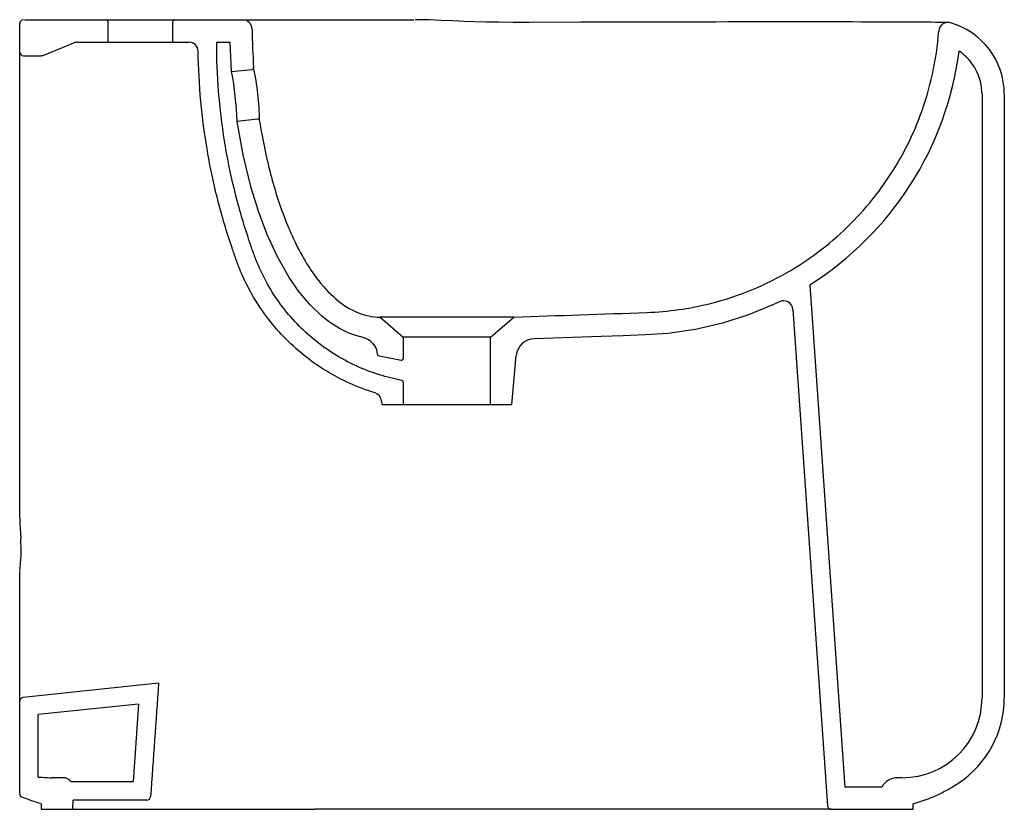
# Model space of a CAD drawing. Header units: millimetres. Extents: x 4435.371 to 4435.901, y 2539.741 to 2540.166.
import ezdxf

# ---------------------------------------------------------------- set-up
doc = ezdxf.new("R2010")
doc.units = ezdxf.units.MM
doc.layers.add('SANINDUSA', color=3, linetype='Continuous')

msp = doc.modelspace()

# ---------------------------------------------------------------- linework, layer by layer
at = {"layer": 'SANINDUSA'}
for p, q in [((4435.373345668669, 2540.166274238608), (4435.417295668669, 2540.166274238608)), ((4435.417295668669, 2540.166274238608), (4435.454295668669, 2540.166274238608)), ((4435.418295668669, 2540.165274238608), (4435.418295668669, 2540.154274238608)), ((4435.453295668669, 2540.154274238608), (4435.453295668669, 2540.165274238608)), ((4435.454295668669, 2540.166274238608), (4435.490868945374, 2540.166274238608)), ((4435.490868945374, 2540.166274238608), (4435.58297391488, 2540.166274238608)), ((4435.370795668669, 2540.148998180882), (4435.370795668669, 2540.164270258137)), ((4435.401768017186, 2540.154274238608), (4435.418295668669, 2540.154274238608)), ((4435.418295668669, 2540.154274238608), (4435.453295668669, 2540.154274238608)), ((4435.453295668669, 2540.154274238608), (4435.461871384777, 2540.154274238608)), ((4435.476835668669, 2540.154274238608), (4435.484024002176, 2540.154274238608)), ((4435.484853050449, 2540.138455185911), (4435.484024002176, 2540.154274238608)), ((4435.370795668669, 2540.142466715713), (4435.370795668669, 2540.148998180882)), ((4435.383697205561, 2540.147362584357), (4435.399894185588, 2540.153909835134)), ((4435.372795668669, 2540.146998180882), (4435.381823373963, 2540.146998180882)), ((4435.370795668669, 2539.898492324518), (4435.370795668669, 2540.142466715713)), ((4435.484853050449, 2540.138455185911), (4435.495833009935, 2540.139674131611)), ((4435.888835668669, 2540.126274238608), (4435.888835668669, 2539.801274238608)), ((4435.900835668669, 2540.126274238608), (4435.900835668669, 2539.801274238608)), ((4435.498824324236, 2540.112840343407), (4435.487841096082, 2540.111621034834)), ((4435.79611244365, 2540.023678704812), (4435.815020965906, 2539.753274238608)), ((4435.564795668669, 2540.006274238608), (4435.577295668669, 2539.995408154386)), ((4435.636795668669, 2540.006274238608), (4435.564795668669, 2540.006274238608)), ((4435.624295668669, 2539.995408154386), (4435.636795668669, 2540.006274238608)), ((4435.787013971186, 2540.0104370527), (4435.80570557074, 2539.743134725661)), ((4435.577295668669, 2539.995408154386), (4435.577295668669, 2539.983984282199)), ((4435.624295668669, 2539.995408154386), (4435.577295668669, 2539.995408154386)), ((4435.624295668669, 2539.959274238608), (4435.624295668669, 2539.995408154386)), ((4435.563422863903, 2539.986395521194), (4435.563504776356, 2539.98545925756)), ((4435.576104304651, 2539.983002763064), (4435.563504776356, 2539.98545925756)), ((4435.635795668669, 2539.959274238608), (4435.638092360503, 2539.985525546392)), ((4435.577295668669, 2539.971223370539), (4435.577295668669, 2539.959274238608)), ((4435.56563518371, 2539.961108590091), (4435.565795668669, 2539.959274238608)), ((4435.565795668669, 2539.959274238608), (4435.577295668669, 2539.959274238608)), ((4435.577295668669, 2539.959274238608), (4435.624295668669, 2539.959274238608)), ((4435.624295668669, 2539.959274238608), (4435.635795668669, 2539.959274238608)), ((4435.370795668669, 2539.79947343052), (4435.370795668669, 2539.869000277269)), ((4435.445540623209, 2539.809130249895), (4435.372586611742, 2539.80146247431)), ((4435.370795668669, 2539.749712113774), (4435.370795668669, 2539.79947343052)), ((4435.43472607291, 2539.797938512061), (4435.380795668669, 2539.792270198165)), ((4435.43472607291, 2539.797938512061), (4435.431819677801, 2539.756274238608)), ((4435.380795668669, 2539.758633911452), (4435.380795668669, 2539.792270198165)), ((4435.380795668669, 2539.758633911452), (4435.382795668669, 2539.758633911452)), ((4435.394345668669, 2539.758274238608), (4435.388345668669, 2539.758274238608)), ((4435.845835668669, 2539.758274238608), (4435.843495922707, 2539.758274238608)), ((4435.834835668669, 2539.753274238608), (4435.815020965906, 2539.753274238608)), ((4435.399345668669, 2539.741274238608), (4435.399520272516, 2539.746274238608)), ((4435.439280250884, 2539.746274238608), (4435.399520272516, 2539.746274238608)), ((4435.382345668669, 2539.744274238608), (4435.382345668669, 2539.741274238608)), ((4435.382345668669, 2539.741274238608), (4435.399345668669, 2539.741274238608)), ((4435.399345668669, 2539.741274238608), (4435.508345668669, 2539.741274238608)), ((4435.508345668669, 2539.741274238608), (4435.529673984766, 2539.741274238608)), ((4435.549926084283, 2539.741274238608), (4435.529673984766, 2539.741274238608)), ((4435.696835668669, 2539.741274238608), (4435.549926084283, 2539.741274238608)), ((4435.807700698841, 2539.741274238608), (4435.696835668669, 2539.741274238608)), ((4435.807700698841, 2539.741274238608), (4435.851835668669, 2539.741274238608)), ((4435.851835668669, 2539.741274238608), (4435.851835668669, 2539.744274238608))]:
    msp.add_line(p, q, dxfattribs=at)
at = {"layer": 'SANINDUSA', "flags": 128}
for points in [[(4435.725818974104, 2540.165132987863), (4435.71855408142, 2540.16509485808), (4435.709949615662, 2540.165076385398), (4435.672910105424, 2540.164994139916), (4435.645089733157, 2540.164931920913), (4435.636370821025, 2540.164951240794), (4435.628698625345, 2540.165013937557), (4435.621896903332, 2540.165119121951), (4435.615728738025, 2540.165265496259), (4435.610022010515, 2540.165452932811), (4435.604012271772, 2540.165708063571), (4435.597699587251, 2540.165999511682), (4435.591152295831, 2540.166260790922), (4435.584715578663, 2540.166406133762), (4435.583607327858, 2540.166401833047)], [(4435.871169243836, 2540.164868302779), (4435.870888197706, 2540.164899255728), (4435.870776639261, 2540.164907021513), (4435.870716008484, 2540.164910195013), (4435.870663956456, 2540.16491233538), (4435.870613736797, 2540.16491389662), (4435.870565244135, 2540.164914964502), (4435.870507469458, 2540.16491585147), (4435.870173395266, 2540.164919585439), (4435.869507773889, 2540.164926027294), (4435.868541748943, 2540.164934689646), (4435.867265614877, 2540.164945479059), (4435.865680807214, 2540.164958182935), (4435.863790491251, 2540.164972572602), (4435.861599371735, 2540.164988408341), (4435.859113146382, 2540.165005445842), (4435.856336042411, 2540.16502324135), (4435.853295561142, 2540.16504098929), (4435.849957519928, 2540.16505875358), (4435.846326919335, 2540.165076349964), (4435.842413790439, 2540.16509356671), (4435.83823020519, 2540.165110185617), (4435.833790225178, 2540.165125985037), (4435.82910976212, 2540.165140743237), (4435.824208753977, 2540.165154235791), (4435.819107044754, 2540.165166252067), (4435.813824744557, 2540.165176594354), (4435.808382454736, 2540.165185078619), (4435.802792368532, 2540.165191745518), (4435.796982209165, 2540.165196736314), (4435.790994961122, 2540.165199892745), (4435.784845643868, 2540.165201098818), (4435.778550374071, 2540.165200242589), (4435.772126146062, 2540.16519721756), (4435.765590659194, 2540.165191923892), (4435.758962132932, 2540.165184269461), (4435.752260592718, 2540.165174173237), (4435.745504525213, 2540.165161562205), (4435.73871217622, 2540.165146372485), (4435.731901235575, 2540.165128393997), (4435.725820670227, 2540.165099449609)], [(4435.55562760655, 2539.995286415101), (4435.551764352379, 2539.996330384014), (4435.548007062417, 2539.997709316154), (4435.542898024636, 2540.000191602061), (4435.53806696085, 2540.003214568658), (4435.533554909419, 2540.006677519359), (4435.526928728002, 2540.013015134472), (4435.521032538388, 2540.020084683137), (4435.515816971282, 2540.027653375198), (4435.509349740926, 2540.039064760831), (4435.503871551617, 2540.051027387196), (4435.499260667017, 2540.063375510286), (4435.495395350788, 2540.075943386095), (4435.491069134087, 2540.093664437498), (4435.487841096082, 2540.111621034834)], [(4435.779823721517, 2540.014577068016), (4435.776541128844, 2540.01300867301), (4435.763074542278, 2540.007418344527), (4435.749189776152, 2540.002966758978), (4435.734565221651, 2539.999607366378), (4435.719707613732, 2539.99750663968), (4435.707733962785, 2539.996664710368), (4435.695730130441, 2539.996246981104), (4435.683723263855, 2539.995905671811), (4435.647705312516, 2539.994647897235)], [(4435.370798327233, 2539.898389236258), (4435.370945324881, 2539.895545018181), (4435.371387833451, 2539.887029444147)]]:
    msp.add_lwpolyline(points, dxfattribs=at)
at = {"layer": 'SANINDUSA'}
for centre, radius, start, end in [((4435.372795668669, 2540.164270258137), 0.001999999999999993, 90.82930997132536, 180), ((4435.417295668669, 2540.165274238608), 0.001000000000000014, 0, 90), ((4435.454295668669, 2540.165274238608), 0.001000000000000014, 90, 180), ((4435.490868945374, 2540.161274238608), 0.005, 0.7627378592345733, 90), ((4435.8705026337, 2540.15991275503), 0.005000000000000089, 73.9665204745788, 175.89361221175), ((4435.860835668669, 2540.126274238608), 0.04000000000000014, 0, 73.9665204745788), ((4435.401768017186, 2540.149274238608), 0.005, 90, 112.0098706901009), ((4435.461871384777, 2540.149274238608), 0.004999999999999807, 0.818538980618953, 90), ((4435.372795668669, 2540.148998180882), 0.00200000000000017, 180, 270), ((4435.702630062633, 2540.171980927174), 0.1753068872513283, 302.2253019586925, 352.6291128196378), ((4435.860835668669, 2540.126274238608), 0.02800000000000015, 0, 56.01177899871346), ((4435.381823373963, 2540.151998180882), 0.005, 270, 292.0098706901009), ((4435.313500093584, 2540.105791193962), 0.1744384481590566, 1.915217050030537, 10.79247190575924), ((4435.495722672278, 2540.140668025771), 0.001000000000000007, 276.334780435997, 3.986663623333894), ((4435.346678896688, 2540.109469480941), 0.1532648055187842, 0.9460192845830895, 11.77174863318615), ((4435.498934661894, 2540.111846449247), 0.001000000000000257, 8.829528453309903, 96.33478043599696), ((4435.782026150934, 2540.010088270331), 0.005000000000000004, 3.999999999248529, 116.1348865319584), ((4435.553460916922, 2539.985523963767), 0.009999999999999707, 4.999999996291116, 77.4865398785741), ((4435.648054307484, 2539.984653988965), 0.009999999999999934, 91.99999997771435, 175.0000000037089), ((4435.576295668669, 2539.983984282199), 0.001000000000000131, 258.967602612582, 0), ((4435.576295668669, 2539.971223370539), 0.001000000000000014, 0, 79.41005686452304), ((4435.560654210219, 2539.960672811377), 0.004999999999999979, 4.999999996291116, 72.98132171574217), ((4435.278167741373, 2539.881052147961), 0.0933672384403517, 352.7300834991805, 3.667507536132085), ((4435.372795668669, 2539.79947343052), 0.002000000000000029, 96.00000001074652, 180), ((4435.845835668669, 2539.801274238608), 0.04299999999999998, 270, 0), ((4435.845835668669, 2539.801274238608), 0.05500000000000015, 303.7253909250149, 0), ((4435.388345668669, 2539.801274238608), 0.04299999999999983, 262.5841589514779, 270), ((4435.394345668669, 2539.753274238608), 0.005, 36.86989764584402, 90), ((4435.843495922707, 2539.748274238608), 0.01000000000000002, 90, 149.9999999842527), ((4435.372795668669, 2539.749712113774), 0.002000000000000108, 180, 247.1178020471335), ((4435.43928026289, 2539.748274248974), 0.002000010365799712, 269.9996560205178, 355.9997653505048), ((4435.807700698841, 2539.743274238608), 0.00200000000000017, 183.9999999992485, 270)]:
    msp.add_arc(centre, radius, start, end, dxfattribs=at)
for points in [[(4435.495868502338, 2540.161340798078), (4435.495960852, 2540.154404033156), (4435.496247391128, 2540.147522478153), (4435.496720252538, 2540.140737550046)], [(4435.576479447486, 2539.972206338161), (4435.572446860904, 2539.972960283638), (4435.568405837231, 2539.973961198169), (4435.564401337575, 2539.97521506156)], [(4435.445540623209, 2539.809130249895), (4435.444118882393, 2539.788798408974), (4435.442697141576, 2539.768466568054), (4435.44127540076, 2539.748134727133)], [(4435.398345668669, 2539.756274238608), (4435.410708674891, 2539.756274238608), (4435.421264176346, 2539.756274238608), (4435.431819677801, 2539.756274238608)], [(4435.382345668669, 2539.744274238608), (4435.378839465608, 2539.745246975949), (4435.375382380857, 2539.74644955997), (4435.372017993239, 2539.747869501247)]]:
    msp.add_open_spline(points, degree=3, dxfattribs=at)
for points, knots in [([(4435.636795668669, 2540.006274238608), (4435.660641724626, 2540.007106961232), (4435.684487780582, 2540.007939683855), (4435.719977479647, 2540.009179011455), (4435.747135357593, 2540.013082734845), (4435.784940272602, 2540.028645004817), (4435.819336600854, 2540.055269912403), (4435.842226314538, 2540.084839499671), (4435.85893390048, 2540.119803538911), (4435.86439163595, 2540.144616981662), (4435.865515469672, 2540.160270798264)], [0.01884481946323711, 0.01884481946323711, 0.01884481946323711, 0.01884481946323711, 0.2428164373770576, 0.2428164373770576, 0.3521781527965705, 0.5014925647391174, 0.6308306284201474, 0.7601686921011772, 0.8521781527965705, 1, 1, 1, 1]), ([(4435.564401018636, 2539.975215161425), (4435.560160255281, 2539.976543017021), (4435.55596069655, 2539.978154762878), (4435.54775526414, 2539.981933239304), (4435.543749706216, 2539.984099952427), (4435.536039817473, 2539.988946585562), (4435.53233577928, 2539.991626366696), (4435.525322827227, 2539.997430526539), (4435.52201413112, 2540.000554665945), (4435.51586426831, 2540.007157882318), (4435.513023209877, 2540.010636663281), (4435.507854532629, 2540.017846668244), (4435.505526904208, 2540.021577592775), (4435.501403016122, 2540.029185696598), (4435.499606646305, 2540.033062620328), (4435.497880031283, 2540.037449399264), (4435.497598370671, 2540.038181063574), (4435.497303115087, 2540.038974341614), (4435.49719113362, 2540.039279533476), (4435.497157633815, 2540.039371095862), (4435.497146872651, 2540.039400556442), (4435.497123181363, 2540.039465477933), (4435.497063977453, 2540.039627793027), (4435.496626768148, 2540.040829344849), (4435.495462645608, 2540.044084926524), (4435.494390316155, 2540.047230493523), (4435.490917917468, 2540.057757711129), (4435.488466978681, 2540.066314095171), (4435.484250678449, 2540.083617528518), (4435.482485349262, 2540.09236449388), (4435.479659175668, 2540.109965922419), (4435.478598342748, 2540.118820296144), (4435.477186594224, 2540.136551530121), (4435.476835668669, 2540.145428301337), (4435.476835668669, 2540.154274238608)], [0, 0, 0, 0, 0.06250000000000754, 0.06250000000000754, 0.1250000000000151, 0.1250000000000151, 0.1875000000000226, 0.1875000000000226, 0.2500000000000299, 0.2500000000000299, 0.3125000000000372, 0.3125000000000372, 0.3750000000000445, 0.3750000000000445, 0.4375000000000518, 0.4375000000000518, 0.4453125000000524, 0.4492187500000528, 0.4501953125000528, 0.4501953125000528, 0.4506835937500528, 0.4506835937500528, 0.4511718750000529, 0.4531250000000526, 0.4687500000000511, 0.5000000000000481, 0.5000000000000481, 0.6250000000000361, 0.6250000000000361, 0.750000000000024, 0.750000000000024, 0.875000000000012, 0.875000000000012, 1, 1, 1, 1]), ([(4435.562117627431, 2539.96545385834), (4435.557558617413, 2539.966849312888), (4435.553040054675, 2539.968543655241), (4435.544198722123, 2539.972518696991), (4435.539876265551, 2539.974799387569), (4435.531538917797, 2539.979906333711), (4435.527524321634, 2539.982732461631), (4435.519901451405, 2539.98886195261), (4435.51629340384, 2539.992165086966), (4435.50956136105, 2539.999158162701), (4435.506437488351, 2540.002847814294), (4435.50072514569, 2540.010509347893), (4435.498136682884, 2540.014480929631), (4435.493518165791, 2540.022596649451), (4435.491488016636, 2540.026740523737), (4435.489296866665, 2540.031961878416), (4435.488875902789, 2540.033008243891), (4435.488068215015, 2540.03510360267), (4435.48768539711, 2540.036152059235), (4435.486548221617, 2540.039304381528), (4435.485809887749, 2540.041415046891), (4435.482218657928, 2540.052011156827), (4435.479667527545, 2540.060625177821), (4435.47524100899, 2540.078051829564), (4435.473365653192, 2540.0868643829), (4435.47031073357, 2540.104607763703), (4435.4691311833, 2540.113538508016), (4435.46747514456, 2540.131435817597), (4435.466998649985, 2540.140402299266), (4435.466870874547, 2540.14934566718)], [0, 0, 0, 0, 0.06249999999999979, 0.06249999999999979, 0.1249999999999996, 0.1249999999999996, 0.1874999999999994, 0.1874999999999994, 0.2499999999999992, 0.2499999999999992, 0.3124999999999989, 0.3124999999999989, 0.3749999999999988, 0.3749999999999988, 0.4374999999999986, 0.4374999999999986, 0.4531249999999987, 0.4531249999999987, 0.4687499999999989, 0.4687499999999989, 0.4999999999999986, 0.4999999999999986, 0.6249999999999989, 0.6249999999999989, 0.7499999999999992, 0.7499999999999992, 0.8749999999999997, 0.8749999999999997, 1, 1, 1, 1]), ([(4435.4999228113, 2540.111999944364), (4435.50039127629, 2540.108984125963), (4435.50260386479, 2540.095983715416), (4435.50782712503, 2540.074183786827), (4435.517533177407, 2540.047982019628), (4435.528904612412, 2540.028360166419), (4435.537336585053, 2540.019217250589), (4435.548560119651, 2540.009658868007), (4435.55660331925, 2540.006274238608), (4435.564795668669, 2540.006274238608)], [0.2201649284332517, 0.2201649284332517, 0.2201649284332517, 0.2201649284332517, 0.2586761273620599, 0.3880141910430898, 0.5173522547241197, 0.6666666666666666, 0.7760283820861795, 0.7760283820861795, 1, 1, 1, 1]), ([(4435.851835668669, 2539.744274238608), (4435.856179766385, 2539.745479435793), (4435.860448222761, 2539.747038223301), (4435.866614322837, 2539.749867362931), (4435.868630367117, 2539.750891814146), (4435.871581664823, 2539.752542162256), (4435.872554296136, 2539.753111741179), (4435.874479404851, 2539.754290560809), (4435.875433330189, 2539.754898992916), (4435.876372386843, 2539.755530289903)], [0, 0, 0, 0, 0.5000000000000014, 0.5000000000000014, 0.7500000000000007, 0.7500000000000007, 0.8750000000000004, 0.8750000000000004, 1, 1, 1, 1])]:
    msp.add_open_spline(points, degree=3, knots=knots, dxfattribs=at)

doc.saveas('drawing.dxf')
